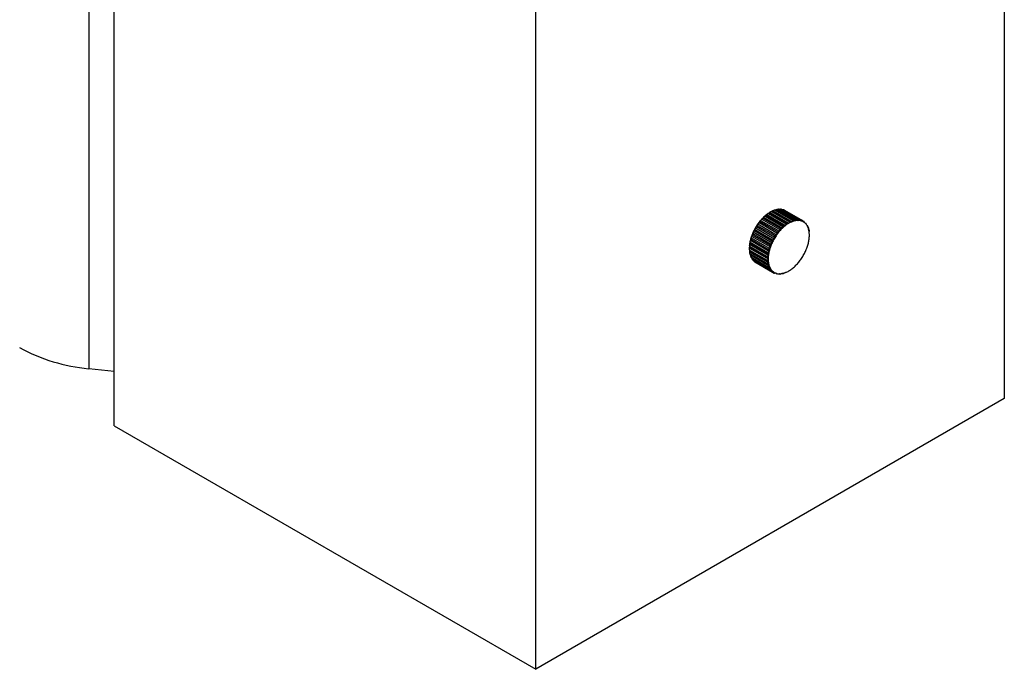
# Paper-space layout '_Isométrica' of a CAD drawing. Header units: millimetres. Extents: x -407 to 407, y -320 to 543.
# Tile 4 of 9: x 258 to 407, y -320 to -222. Entities that reach past the tile are written whole.
import ezdxf

# ---------------------------------------------------------------- set-up
doc = ezdxf.new("R2010")
doc.units = ezdxf.units.MM

psp = doc.layouts.new('_Isométrica')

# ---------------------------------------------------------------- linework, layer by layer
at = {"color": 7, "linetype": 'Continuous', "lineweight": 25}
for p, q in [((268.42, -123.23), (268.42, -275.11)), ((406.59, -124.49), (406.59, -279.63)), ((272.24, -283.72), (272.24, -128.57)), ((335.88, -320.45), (335.88, -165.31)), ((372.45, -251.09), (375.14, -252.64)), ((372.59, -251.07), (375.27, -252.62)), ((372.9, -251.08), (375.59, -252.63)), ((373.03, -251.09), (375.71, -252.64)), ((370.02, -252.56), (372.7, -254.11)), ((370.15, -252.41), (372.84, -253.96)), ((370.27, -252.27), (373.1, -253.91)), ((370.49, -252.09), (373.18, -253.64)), ((370.63, -251.97), (373.32, -253.52)), ((370.74, -251.87), (373.57, -253.5)), ((370.98, -251.71), (373.67, -253.26)), ((371.12, -251.61), (373.81, -253.16)), ((371.23, -251.54), (374.06, -253.17)), ((371.48, -251.4), (374.17, -252.96)), ((371.62, -251.33), (374.31, -252.88)), ((371.72, -251.3), (374.55, -252.94)), ((371.97, -251.2), (374.66, -252.75)), ((372.12, -251.15), (374.8, -252.7)), ((372.19, -251.16), (375.02, -252.8)), ((373.31, -251.17), (376, -252.72)), ((373.42, -251.21), (376.11, -252.76)), ((369.03, -253.86), (371.86, -255.5)), ((369.18, -253.66), (371.87, -255.21)), ((369.29, -253.49), (371.98, -255.04)), ((369.4, -253.28), (372.23, -254.92)), ((369.58, -253.08), (372.26, -254.63)), ((369.7, -252.92), (372.39, -254.47)), ((369.82, -252.75), (372.65, -254.38)), ((376.11, -252.76), (376.36, -252.91)), ((376.82, -253.52), (376.9, -253.56)), ((368.39, -255.37), (371.08, -256.92)), ((368.46, -255.1), (371.29, -256.74)), ((368.55, -254.92), (371.24, -256.47)), ((368.63, -254.73), (371.31, -256.28)), ((368.71, -254.48), (371.54, -256.11)), ((368.84, -254.28), (371.52, -255.83)), ((368.93, -254.09), (371.62, -255.65)), ((368.12, -256.8), (370.81, -258.36)), ((368.12, -256.93), (370.95, -258.56)), ((368.14, -256.63), (370.82, -258.18)), ((368.16, -256.35), (370.99, -257.98)), ((368.19, -256.19), (370.88, -257.75)), ((368.23, -256.01), (370.91, -257.56)), ((368.27, -255.73), (371.1, -257.36)), ((368.33, -255.56), (371.02, -257.11)), ((368.12, -257.21), (370.81, -258.76)), ((368.14, -257.37), (370.82, -258.93)), ((368.16, -257.47), (370.99, -259.1)), ((368.19, -257.75), (370.88, -259.3)), ((368.23, -257.89), (370.91, -259.44)), ((368.27, -257.95), (371.1, -259.59)), ((368.33, -258.22), (371.02, -259.77)), ((368.39, -258.34), (371.08, -259.89)), ((368.55, -258.61), (371.24, -260.16)), ((368.63, -258.71), (371.31, -260.26)), ((368.84, -258.92), (371.52, -260.47)), ((368.93, -258.99), (371.62, -260.55)), ((371.62, -260.55), (371.87, -260.69)), ((372.62, -260.78), (372.7, -260.83)), ((272.24, -275.54), (268.42, -275.11)), ((406.59, -279.63), (335.88, -320.45)), ((272.24, -283.72), (335.88, -320.45))]:
    psp.add_line(p, q, dxfattribs=at)
for centre, radius, start, end in [((372.74, -253.27), 2.21, 93.89, 97.4142), ((372.74, -252.82), 1.75, 80.5191, 84.6274), ((374.77, -256.99), 6.52, 133.6685, 139.4305), ((374.93, -257.08), 6.68, 135.7079, 137.3912), ((374.16, -256.34), 5.63, 127.3364, 133.6928), ((374.3, -256.41), 5.77, 129.5861, 131.4431), ((373.56, -255.55), 4.64, 120.1329, 127.3664), ((373.69, -255.6), 4.75, 122.6931, 124.8062), ((373.19, -254.74), 3.75, 114.7027, 117.1744), ((372.87, -253.93), 2.88, 105.2284, 108.1758), ((372.79, -252.6), 1.53, 65.5067, 70.0068), ((375.58, -257.65), 7.56, 149.9915, 155.212), ((375.58, -257.65), 7.56, 144.7879, 150.0085), ((375.76, -257.75), 7.74, 146.6356, 148.1608), ((375.29, -257.43), 7.2, 139.4104, 144.8057), ((375.46, -257.53), 7.37, 141.3199, 142.8961), ((377.6, -258.62), 6.52, 133.6685, 139.4305), ((377.62, -258.63), 6.68, 135.7079, 137.3912), ((376.99, -257.98), 5.63, 127.3364, 133.6928), ((376.99, -257.97), 5.77, 129.5861, 131.4431), ((376.39, -257.19), 4.64, 120.1329, 127.3664), ((376.38, -257.16), 4.75, 122.6931, 124.8062), ((375.9, -256.35), 3.67, 111.7084, 120.1688), ((375.88, -256.3), 3.75, 114.7027, 117.1744), ((375.59, -255.56), 2.82, 101.6589, 111.7452), ((375.56, -255.49), 2.88, 105.2284, 108.1758), ((375.46, -254.91), 2.16, 89.6245, 101.6797), ((375.42, -254.82), 2.21, 93.89, 97.4142), ((375.46, -254.47), 1.72, 75.5511, 89.5954), ((375.42, -254.37), 1.75, 80.5191, 84.6274), ((375.51, -254.26), 1.5, 60.0687, 75.4448), ((375.48, -254.15), 1.53, 65.5067, 70.0068), ((375.51, -254.25), 1.5, 44.545, 59.9204), ((375.47, -254.15), 1.53, 49.9827, 54.4826), ((375.35, -254.4), 1.72, 30.3964, 44.4388), ((375.31, -254.31), 1.75, 35.3637, 39.4714), ((374.97, -254.63), 2.16, 18.3143, 30.3673), ((374.92, -254.53), 2.21, 22.579, 26.1026), ((374.34, -254.84), 2.82, 8.2507, 18.3351), ((374.28, -254.75), 2.88, 11.8194, 14.7663), ((374.61, -257.27), 6.53, 160.5691, 166.3306), ((374.77, -257.37), 6.68, 162.6083, 164.2915), ((375.25, -257.5), 7.2, 155.1943, 160.5893), ((375.42, -257.6), 7.37, 157.1037, 158.6798), ((375.76, -257.75), 7.75, 151.8392, 153.3643), ((378.41, -259.28), 7.56, 149.9915, 155.212), ((378.41, -259.28), 7.56, 144.7879, 150.0085), ((378.45, -259.3), 7.74, 146.6356, 148.1608), ((378.11, -259.07), 7.2, 139.4104, 144.8057), ((378.14, -259.08), 7.37, 141.3199, 142.8961), ((373.5, -254.96), 3.67, 359.8286, 8.2875), ((372.53, -254.96), 4.64, 352.632, 359.8645), ((372.76, -256.94), 4.64, 172.632, 179.8645), ((372.87, -257.03), 4.75, 175.1918, 177.3047), ((373.74, -257.07), 5.63, 166.3063, 172.6621), ((373.88, -257.16), 5.77, 168.5558, 170.4125), ((377.45, -258.92), 6.68, 162.6083, 164.2915), ((377.44, -258.91), 6.53, 160.5691, 166.3306), ((378.11, -259.15), 7.37, 157.1037, 158.6798), ((378.08, -259.13), 7.2, 155.1943, 160.5893), ((378.45, -259.3), 7.75, 151.8392, 153.3643), ((370.04, -254.4), 7.2, 335.1943, 340.5893), ((370.68, -254.63), 6.53, 340.5691, 346.3306), ((371.55, -254.84), 5.63, 346.3063, 352.6621), ((371.88, -257.03), 3.76, 182.8224, 185.2937), ((371.01, -257.16), 2.88, 191.8194, 194.7663), ((370.37, -257.37), 2.21, 202.579, 206.1026), ((375.56, -258.58), 4.75, 175.1918, 177.3047), ((376.56, -258.71), 5.77, 168.5558, 170.4125), ((375.59, -258.57), 4.64, 172.632, 179.8645), ((376.57, -258.7), 5.63, 166.3063, 172.6621), ((369.71, -254.26), 7.56, 324.7879, 330.0085), ((369.71, -254.25), 7.56, 329.9915, 335.212), ((369.98, -257.6), 1.75, 215.3637, 219.4714), ((369.82, -257.75), 1.53, 229.9827, 234.4826), ((374.56, -258.58), 3.76, 182.8224, 185.2937), ((373.7, -258.71), 2.88, 191.8194, 194.7663), ((374.62, -258.57), 3.67, 179.8286, 188.2875), ((373.78, -258.7), 2.82, 188.2507, 198.3351), ((373.06, -258.92), 2.21, 202.579, 206.1026), ((373.15, -258.91), 2.16, 198.3143, 210.3673), ((372.77, -259.13), 1.72, 210.3964, 224.4388), ((371.13, -255.56), 5.63, 307.3364, 313.6928), ((370.52, -254.91), 6.52, 313.6685, 319.4305), ((370, -254.47), 7.2, 319.4104, 324.8057), ((372.67, -259.15), 1.75, 215.3637, 219.4714), ((372.51, -259.3), 1.53, 229.9827, 234.4826), ((372.61, -259.28), 1.5, 224.545, 239.9204), ((372.61, -259.28), 1.5, 240.0687, 255.4448), ((372.5, -259.3), 1.53, 245.5067, 250.0068), ((372.66, -259.07), 1.72, 255.5511, 269.5954), ((372.55, -259.08), 1.75, 260.5191, 264.6274), ((372.66, -258.63), 2.16, 269.6245, 281.6797), ((372.55, -258.63), 2.21, 273.89, 277.4142), ((372.53, -257.98), 2.82, 281.6589, 291.7452), ((372.42, -257.97), 2.88, 285.2284, 288.1758), ((372.22, -257.19), 3.67, 291.7084, 300.1688), ((371.73, -256.35), 4.64, 300.1329, 307.3664), ((270.91, -248.31), 26.92, 241.3546, 264.6845)]:
    psp.add_arc(centre, radius, start, end, dxfattribs=at)
for points, knots in [([(372.45, -251.09), (372.45, -251.08), (372.44, -251.08), (372.42, -251.08), (372.4, -251.08), (372.38, -251.08), (372.34, -251.09), (372.3, -251.11), (372.25, -251.13), (372.21, -251.15), (372.19, -251.16)], [0, 0, 0, 0, 0.052206, 0.10848, 0.173967, 0.252013, 0.366822, 0.502731, 0.736894, 1, 1, 1, 1]), ([(372.64, -251.12), (372.63, -251.11), (372.61, -251.09), (372.59, -251.08), (372.57, -251.07), (372.57, -251.06), (372.57, -251.06), (372.57, -251.06), (372.58, -251.07), (372.59, -251.07)], [0, 0, 0, 0, 0.260653, 0.495903, 0.629276, 0.747127, 0.848221, 0.929037, 1, 1, 1, 1]), ([(372.9, -251.08), (372.9, -251.07), (372.89, -251.07), (372.87, -251.07), (372.85, -251.06), (372.83, -251.07), (372.79, -251.07), (372.75, -251.08), (372.7, -251.09), (372.66, -251.11), (372.64, -251.12)], [0, 0, 0, 0, 0.052206, 0.10848, 0.173967, 0.252013, 0.366822, 0.502731, 0.736894, 1, 1, 1, 1]), ([(373.06, -251.17), (373.05, -251.16), (373.03, -251.14), (373.01, -251.11), (373.01, -251.1), (373, -251.09), (373, -251.08), (373.01, -251.08), (373.02, -251.09), (373.03, -251.09)], [0, 0, 0, 0, 0.260653, 0.495902, 0.629274, 0.747125, 0.84822, 0.929036, 1, 1, 1, 1]), ([(370.02, -252.56), (370.01, -252.55), (370, -252.55), (369.99, -252.55), (369.97, -252.56), (369.95, -252.57), (369.93, -252.59), (369.89, -252.63), (369.86, -252.68), (369.83, -252.73), (369.82, -252.75)], [0, 0, 0, 0, 0.052206, 0.10848, 0.173968, 0.252014, 0.366824, 0.502734, 0.736896, 1, 1, 1, 1]), ([(370.27, -252.27), (370.25, -252.28), (370.22, -252.3), (370.18, -252.33), (370.16, -252.35), (370.14, -252.37), (370.14, -252.39), (370.14, -252.4), (370.15, -252.41), (370.15, -252.41)], [0, 0, 0, 0, 0.260652, 0.495902, 0.629272, 0.747122, 0.848218, 0.929036, 1, 1, 1, 1]), ([(370.49, -252.09), (370.48, -252.09), (370.48, -252.09), (370.46, -252.09), (370.44, -252.1), (370.42, -252.11), (370.39, -252.13), (370.36, -252.16), (370.31, -252.21), (370.28, -252.25), (370.27, -252.27)], [0, 0, 0, 0, 0.052206, 0.10848, 0.173968, 0.252014, 0.366823, 0.502733, 0.736895, 1, 1, 1, 1]), ([(370.74, -251.87), (370.73, -251.87), (370.69, -251.89), (370.66, -251.91), (370.63, -251.92), (370.62, -251.94), (370.62, -251.95), (370.62, -251.96), (370.63, -251.97), (370.63, -251.97)], [0, 0, 0, 0, 0.260652, 0.495902, 0.629272, 0.747122, 0.848218, 0.929036, 1, 1, 1, 1]), ([(370.98, -251.71), (370.98, -251.7), (370.97, -251.7), (370.95, -251.7), (370.93, -251.71), (370.91, -251.72), (370.88, -251.74), (370.84, -251.77), (370.79, -251.81), (370.76, -251.85), (370.74, -251.87)], [0, 0, 0, 0, 0.052206, 0.10848, 0.173968, 0.252013, 0.366823, 0.502732, 0.736895, 1, 1, 1, 1]), ([(371.23, -251.54), (371.21, -251.54), (371.18, -251.55), (371.15, -251.56), (371.13, -251.57), (371.11, -251.58), (371.11, -251.59), (371.11, -251.6), (371.12, -251.61), (371.12, -251.61)], [0, 0, 0, 0, 0.260652, 0.495902, 0.629272, 0.747123, 0.848219, 0.929036, 1, 1, 1, 1]), ([(371.48, -251.4), (371.47, -251.4), (371.47, -251.4), (371.45, -251.4), (371.43, -251.4), (371.4, -251.41), (371.37, -251.43), (371.33, -251.45), (371.28, -251.49), (371.25, -251.52), (371.23, -251.54)], [0, 0, 0, 0, 0.052206, 0.10848, 0.173967, 0.252013, 0.366822, 0.502732, 0.736895, 1, 1, 1, 1]), ([(371.72, -251.3), (371.7, -251.3), (371.67, -251.3), (371.64, -251.3), (371.62, -251.31), (371.61, -251.31), (371.61, -251.32), (371.61, -251.32), (371.62, -251.33), (371.62, -251.33)], [0, 0, 0, 0, 0.260652, 0.495902, 0.629273, 0.747124, 0.848219, 0.929036, 1, 1, 1, 1]), ([(371.97, -251.2), (371.97, -251.19), (371.96, -251.19), (371.94, -251.19), (371.92, -251.19), (371.9, -251.2), (371.87, -251.21), (371.82, -251.23), (371.77, -251.26), (371.74, -251.29), (371.72, -251.3)], [0, 0, 0, 0, 0.052206, 0.10848, 0.173967, 0.252013, 0.366822, 0.502731, 0.736894, 1, 1, 1, 1]), ([(372.19, -251.16), (372.18, -251.16), (372.15, -251.15), (372.12, -251.14), (372.11, -251.14), (372.1, -251.14), (372.1, -251.14), (372.1, -251.14), (372.11, -251.15), (372.12, -251.15)], [0, 0, 0, 0, 0.2606527, 0.4959028, 0.6292747, 0.7471262, 0.8482204, 0.9290364, 1, 1, 1, 1]), ([(373.31, -251.17), (373.31, -251.16), (373.3, -251.16), (373.28, -251.16), (373.26, -251.15), (373.24, -251.15), (373.21, -251.15), (373.16, -251.15), (373.11, -251.16), (373.08, -251.17), (373.06, -251.17)], [0, 0, 0, 0, 0.052206, 0.10848, 0.173967, 0.252013, 0.366822, 0.502731, 0.736894, 1, 1, 1, 1]), ([(369.03, -253.86), (369.01, -253.88), (368.98, -253.92), (368.95, -253.97), (368.93, -254.01), (368.92, -254.04), (368.91, -254.06), (368.92, -254.08), (368.93, -254.09), (368.93, -254.09)], [0, 0, 0, 0, 0.260652, 0.495902, 0.629273, 0.747124, 0.848219, 0.929036, 1, 1, 1, 1]), ([(369.18, -253.66), (369.18, -253.66), (369.17, -253.66), (369.15, -253.66), (369.14, -253.67), (369.12, -253.68), (369.11, -253.7), (369.08, -253.74), (369.06, -253.79), (369.04, -253.84), (369.03, -253.86)], [0, 0, 0, 0, 0.052206, 0.10848, 0.173968, 0.252013, 0.366822, 0.502732, 0.736895, 1, 1, 1, 1]), ([(369.4, -253.28), (369.38, -253.3), (369.35, -253.33), (369.32, -253.37), (369.29, -253.41), (369.28, -253.43), (369.28, -253.46), (369.28, -253.48), (369.29, -253.48), (369.29, -253.49)], [0, 0, 0, 0, 0.260652, 0.495902, 0.629272, 0.747123, 0.848219, 0.929036, 1, 1, 1, 1]), ([(369.58, -253.08), (369.57, -253.08), (369.57, -253.08), (369.55, -253.08), (369.53, -253.09), (369.52, -253.1), (369.49, -253.12), (369.47, -253.16), (369.43, -253.21), (369.41, -253.26), (369.4, -253.28)], [0, 0, 0, 0, 0.052206, 0.10848, 0.173968, 0.252013, 0.366823, 0.502733, 0.736895, 1, 1, 1, 1]), ([(369.82, -252.75), (369.8, -252.76), (369.77, -252.79), (369.73, -252.82), (369.71, -252.85), (369.69, -252.87), (369.69, -252.89), (369.69, -252.91), (369.7, -252.92), (369.7, -252.92)], [0, 0, 0, 0, 0.260652, 0.495902, 0.629272, 0.747122, 0.848218, 0.929036, 1, 1, 1, 1]), ([(372.84, -253.96), (372.84, -253.97), (372.85, -253.97), (372.87, -253.97), (372.89, -253.97), (372.92, -253.97), (372.95, -253.96), (372.99, -253.95), (373.04, -253.93), (373.08, -253.91), (373.1, -253.91)], [0, 0, 0, 0, 0.052206, 0.10848, 0.173967, 0.252013, 0.366822, 0.502731, 0.736894, 1, 1, 1, 1]), ([(373.1, -253.91), (373.11, -253.88), (373.14, -253.84), (373.17, -253.78), (373.18, -253.74), (373.19, -253.71), (373.19, -253.68), (373.19, -253.66), (373.18, -253.65), (373.18, -253.64)], [0, 0, 0, 0, 0.260653, 0.495903, 0.629275, 0.747126, 0.84822, 0.929036, 1, 1, 1, 1]), ([(373.32, -253.52), (373.32, -253.52), (373.33, -253.53), (373.35, -253.53), (373.37, -253.53), (373.39, -253.54), (373.42, -253.53), (373.47, -253.53), (373.52, -253.52), (373.55, -253.51), (373.57, -253.5)], [0, 0, 0, 0, 0.052206, 0.10848, 0.173967, 0.252013, 0.366822, 0.502731, 0.736894, 1, 1, 1, 1]), ([(373.57, -253.5), (373.59, -253.48), (373.62, -253.44), (373.65, -253.39), (373.67, -253.35), (373.68, -253.32), (373.68, -253.29), (373.68, -253.27), (373.67, -253.26), (373.67, -253.26)], [0, 0, 0, 0, 0.2606524, 0.4959022, 0.6292733, 0.7471243, 0.8482194, 0.929036, 1, 1, 1, 1]), ([(373.81, -253.16), (373.82, -253.16), (373.82, -253.17), (373.84, -253.17), (373.86, -253.18), (373.89, -253.18), (373.92, -253.18), (373.96, -253.18), (374.01, -253.18), (374.04, -253.18), (374.06, -253.17)], [0, 0, 0, 0, 0.052206, 0.10848, 0.173967, 0.252013, 0.366822, 0.502732, 0.736895, 1, 1, 1, 1]), ([(374.06, -253.17), (374.08, -253.16), (374.11, -253.12), (374.14, -253.08), (374.16, -253.04), (374.18, -253.01), (374.18, -252.99), (374.18, -252.97), (374.17, -252.96), (374.17, -252.96)], [0, 0, 0, 0, 0.260652, 0.495902, 0.629272, 0.747123, 0.848219, 0.929036, 1, 1, 1, 1]), ([(374.31, -252.88), (374.32, -252.89), (374.32, -252.89), (374.34, -252.9), (374.36, -252.9), (374.38, -252.91), (374.41, -252.92), (374.45, -252.93), (374.5, -252.93), (374.53, -252.94), (374.55, -252.94)], [0, 0, 0, 0, 0.052206, 0.10848, 0.173968, 0.252013, 0.366823, 0.502732, 0.736895, 1, 1, 1, 1]), ([(374.55, -252.94), (374.56, -252.92), (374.6, -252.89), (374.63, -252.85), (374.66, -252.82), (374.67, -252.8), (374.68, -252.78), (374.67, -252.76), (374.66, -252.75), (374.66, -252.75)], [0, 0, 0, 0, 0.260652, 0.495902, 0.629272, 0.747122, 0.848218, 0.929036, 1, 1, 1, 1]), ([(374.8, -252.7), (374.81, -252.71), (374.82, -252.71), (374.83, -252.72), (374.85, -252.73), (374.87, -252.74), (374.9, -252.75), (374.93, -252.76), (374.98, -252.78), (375.01, -252.79), (375.02, -252.8)], [0, 0, 0, 0, 0.052206, 0.10848, 0.173968, 0.252014, 0.366823, 0.502733, 0.736895, 1, 1, 1, 1]), ([(375.02, -252.8), (375.04, -252.78), (375.07, -252.76), (375.11, -252.73), (375.13, -252.7), (375.15, -252.68), (375.15, -252.66), (375.15, -252.65), (375.14, -252.64), (375.14, -252.64)], [0, 0, 0, 0, 0.260652, 0.495902, 0.629272, 0.747122, 0.848218, 0.929036, 1, 1, 1, 1]), ([(375.27, -252.62), (375.28, -252.63), (375.29, -252.63), (375.3, -252.64), (375.32, -252.65), (375.34, -252.66), (375.36, -252.68), (375.4, -252.7), (375.43, -252.72), (375.46, -252.74), (375.47, -252.75)], [0, 0, 0, 0, 0.052206, 0.10848, 0.173968, 0.252014, 0.366824, 0.502734, 0.736896, 1, 1, 1, 1]), ([(375.47, -252.75), (375.49, -252.74), (375.52, -252.73), (375.56, -252.7), (375.58, -252.68), (375.6, -252.67), (375.6, -252.65), (375.6, -252.64), (375.59, -252.63), (375.59, -252.63)], [0, 0, 0, 0, 0.260652, 0.495902, 0.629272, 0.747122, 0.848218, 0.929036, 1, 1, 1, 1]), ([(375.71, -252.64), (375.72, -252.65), (375.73, -252.65), (375.74, -252.66), (375.76, -252.67), (375.77, -252.69), (375.8, -252.71), (375.82, -252.74), (375.86, -252.77), (375.88, -252.79), (375.89, -252.8)], [0, 0, 0, 0, 0.0522057, 0.1084799, 0.1739678, 0.2520134, 0.3668229, 0.5027327, 0.7368951, 1, 1, 1, 1]), ([(375.89, -252.8), (375.91, -252.8), (375.94, -252.79), (375.97, -252.78), (376, -252.76), (376.01, -252.75), (376.01, -252.74), (376.01, -252.73), (376, -252.72), (376, -252.72)], [0, 0, 0, 0, 0.260652, 0.495902, 0.629272, 0.747123, 0.848219, 0.929036, 1, 1, 1, 1]), ([(376.11, -252.76), (376.11, -252.77), (376.12, -252.77), (376.14, -252.78), (376.15, -252.8), (376.17, -252.82), (376.19, -252.84), (376.21, -252.87), (376.24, -252.91), (376.25, -252.94), (376.26, -252.96)], [0, 0, 0, 0, 0.052206, 0.10848, 0.173968, 0.252013, 0.366822, 0.502732, 0.736895, 1, 1, 1, 1]), ([(376.26, -252.96), (376.28, -252.96), (376.31, -252.95), (376.34, -252.95), (376.36, -252.94), (376.37, -252.93), (376.38, -252.93), (376.37, -252.92), (376.36, -252.91), (376.36, -252.91)], [0, 0, 0, 0, 0.260652, 0.495902, 0.629273, 0.747124, 0.848219, 0.929036, 1, 1, 1, 1]), ([(376.58, -253.2), (376.59, -253.2), (376.62, -253.21), (376.65, -253.21), (376.67, -253.21), (376.68, -253.21), (376.68, -253.21), (376.68, -253.2), (376.67, -253.19), (376.66, -253.19)], [0, 0, 0, 0, 0.260653, 0.495902, 0.629274, 0.747125, 0.84822, 0.929036, 1, 1, 1, 1]), ([(376.83, -253.54), (376.84, -253.54), (376.87, -253.55), (376.9, -253.57), (376.91, -253.57), (376.92, -253.57), (376.92, -253.57), (376.91, -253.57), (376.9, -253.56), (376.9, -253.56)], [0, 0, 0, 0, 0.260653, 0.495903, 0.629276, 0.747127, 0.848221, 0.929037, 1, 1, 1, 1]), ([(376.96, -253.69), (376.96, -253.69), (376.97, -253.69), (376.98, -253.71), (376.99, -253.73), (377, -253.75), (377.01, -253.78), (377.01, -253.83), (377.02, -253.88), (377.02, -253.93), (377.02, -253.95)], [0, 0, 0, 0, 0.052206, 0.10848, 0.173967, 0.252013, 0.366822, 0.502731, 0.736894, 1, 1, 1, 1]), ([(368.46, -255.1), (368.45, -255.13), (368.42, -255.17), (368.4, -255.23), (368.38, -255.27), (368.37, -255.31), (368.37, -255.34), (368.38, -255.36), (368.39, -255.37), (368.39, -255.37)], [0, 0, 0, 0, 0.260653, 0.495903, 0.629276, 0.747127, 0.848221, 0.929037, 1, 1, 1, 1]), ([(368.55, -254.92), (368.55, -254.91), (368.54, -254.91), (368.53, -254.91), (368.52, -254.92), (368.5, -254.93), (368.49, -254.95), (368.48, -254.99), (368.47, -255.04), (368.46, -255.08), (368.46, -255.1)], [0, 0, 0, 0, 0.052206, 0.10848, 0.173967, 0.252013, 0.366822, 0.502731, 0.736894, 1, 1, 1, 1]), ([(368.71, -254.48), (368.7, -254.5), (368.67, -254.54), (368.64, -254.59), (368.62, -254.63), (368.61, -254.67), (368.61, -254.69), (368.61, -254.72), (368.62, -254.72), (368.63, -254.73)], [0, 0, 0, 0, 0.260653, 0.495902, 0.629274, 0.747125, 0.84822, 0.929036, 1, 1, 1, 1]), ([(368.84, -254.28), (368.83, -254.28), (368.82, -254.27), (368.81, -254.27), (368.8, -254.28), (368.78, -254.3), (368.77, -254.32), (368.75, -254.35), (368.73, -254.41), (368.72, -254.45), (368.71, -254.48)], [0, 0, 0, 0, 0.052206, 0.10848, 0.173967, 0.252013, 0.366822, 0.502731, 0.736894, 1, 1, 1, 1]), ([(371.62, -255.65), (371.62, -255.65), (371.63, -255.65), (371.65, -255.65), (371.67, -255.65), (371.69, -255.64), (371.72, -255.62), (371.76, -255.59), (371.81, -255.55), (371.84, -255.52), (371.86, -255.5)], [0, 0, 0, 0, 0.052206, 0.10848, 0.173968, 0.252013, 0.366822, 0.502732, 0.736895, 1, 1, 1, 1]), ([(371.86, -255.5), (371.87, -255.47), (371.88, -255.43), (371.89, -255.36), (371.9, -255.32), (371.9, -255.28), (371.89, -255.25), (371.88, -255.23), (371.87, -255.22), (371.87, -255.21)], [0, 0, 0, 0, 0.2606522, 0.495902, 0.6292728, 0.7471236, 0.848219, 0.9290359, 1, 1, 1, 1]), ([(371.98, -255.04), (371.98, -255.04), (371.99, -255.04), (372.01, -255.04), (372.03, -255.04), (372.05, -255.03), (372.08, -255.02), (372.13, -255), (372.18, -254.96), (372.21, -254.93), (372.23, -254.92)], [0, 0, 0, 0, 0.052206, 0.10848, 0.173967, 0.252013, 0.366822, 0.502731, 0.736894, 1, 1, 1, 1]), ([(372.23, -254.92), (372.24, -254.89), (372.26, -254.85), (372.28, -254.78), (372.29, -254.74), (372.29, -254.7), (372.29, -254.67), (372.28, -254.65), (372.27, -254.64), (372.26, -254.63)], [0, 0, 0, 0, 0.260653, 0.495902, 0.629274, 0.747125, 0.84822, 0.929036, 1, 1, 1, 1]), ([(372.39, -254.47), (372.39, -254.48), (372.4, -254.48), (372.42, -254.48), (372.44, -254.48), (372.47, -254.47), (372.5, -254.46), (372.54, -254.45), (372.59, -254.42), (372.63, -254.39), (372.65, -254.38)], [0, 0, 0, 0, 0.052206, 0.10848, 0.173967, 0.252013, 0.366822, 0.502731, 0.736894, 1, 1, 1, 1]), ([(372.65, -254.38), (372.66, -254.36), (372.68, -254.31), (372.7, -254.25), (372.72, -254.21), (372.72, -254.17), (372.72, -254.14), (372.72, -254.12), (372.71, -254.11), (372.7, -254.11)], [0, 0, 0, 0, 0.260653, 0.495903, 0.629276, 0.747127, 0.848221, 0.929037, 1, 1, 1, 1]), ([(377.1, -254.16), (377.1, -254.16), (377.11, -254.16), (377.12, -254.18), (377.13, -254.2), (377.13, -254.22), (377.14, -254.25), (377.14, -254.3), (377.14, -254.36), (377.14, -254.41), (377.13, -254.43)], [0, 0, 0, 0, 0.052206, 0.10848, 0.173967, 0.252013, 0.366822, 0.502731, 0.736894, 1, 1, 1, 1]), ([(368.12, -256.8), (368.12, -256.8), (368.11, -256.8), (368.11, -256.8), (368.1, -256.8), (368.09, -256.81), (368.09, -256.82), (368.09, -256.85), (368.1, -256.88), (368.11, -256.91), (368.12, -256.93)], [0, 0, 0, 0, 0.052206, 0.10848, 0.173967, 0.252013, 0.366822, 0.502732, 0.736895, 1, 1, 1, 1]), ([(368.12, -256.93), (368.11, -256.95), (368.1, -257), (368.09, -257.06), (368.09, -257.11), (368.09, -257.15), (368.1, -257.18), (368.11, -257.2), (368.12, -257.21), (368.12, -257.21)], [0, 0, 0, 0, 0.260652, 0.495902, 0.629272, 0.747123, 0.848219, 0.929036, 1, 1, 1, 1]), ([(368.16, -256.35), (368.15, -256.37), (368.13, -256.42), (368.12, -256.48), (368.11, -256.53), (368.11, -256.56), (368.11, -256.59), (368.12, -256.62), (368.13, -256.63), (368.14, -256.63)], [0, 0, 0, 0, 0.260652, 0.495902, 0.629273, 0.747124, 0.848219, 0.929036, 1, 1, 1, 1]), ([(368.19, -256.19), (368.19, -256.19), (368.18, -256.19), (368.17, -256.19), (368.16, -256.2), (368.16, -256.21), (368.15, -256.22), (368.15, -256.25), (368.15, -256.29), (368.15, -256.33), (368.16, -256.35)], [0, 0, 0, 0, 0.052206, 0.10848, 0.173967, 0.252013, 0.366822, 0.502731, 0.736894, 1, 1, 1, 1]), ([(368.27, -255.73), (368.26, -255.76), (368.24, -255.8), (368.22, -255.86), (368.21, -255.91), (368.2, -255.95), (368.21, -255.97), (368.21, -256), (368.22, -256.01), (368.23, -256.01)], [0, 0, 0, 0, 0.260653, 0.495903, 0.629275, 0.747126, 0.84822, 0.929036, 1, 1, 1, 1]), ([(368.33, -255.56), (368.33, -255.56), (368.32, -255.55), (368.31, -255.56), (368.3, -255.56), (368.29, -255.57), (368.29, -255.59), (368.28, -255.63), (368.27, -255.67), (368.27, -255.71), (368.27, -255.73)], [0, 0, 0, 0, 0.052206, 0.10848, 0.173967, 0.252013, 0.366822, 0.502731, 0.736894, 1, 1, 1, 1]), ([(371.08, -256.92), (371.08, -256.92), (371.09, -256.93), (371.11, -256.93), (371.12, -256.92), (371.15, -256.91), (371.17, -256.89), (371.21, -256.85), (371.25, -256.8), (371.27, -256.76), (371.29, -256.74)], [0, 0, 0, 0, 0.052206, 0.10848, 0.173968, 0.252014, 0.366824, 0.502734, 0.736896, 1, 1, 1, 1]), ([(371.29, -256.74), (371.29, -256.71), (371.29, -256.67), (371.29, -256.61), (371.28, -256.57), (371.28, -256.53), (371.27, -256.5), (371.25, -256.48), (371.24, -256.47), (371.24, -256.47)], [0, 0, 0, 0, 0.260652, 0.495902, 0.629272, 0.747122, 0.848218, 0.929036, 1, 1, 1, 1]), ([(371.31, -256.28), (371.32, -256.28), (371.33, -256.28), (371.34, -256.28), (371.36, -256.28), (371.39, -256.26), (371.41, -256.25), (371.45, -256.21), (371.5, -256.17), (371.53, -256.13), (371.54, -256.11)], [0, 0, 0, 0, 0.052206, 0.10848, 0.173968, 0.252013, 0.366823, 0.502733, 0.736895, 1, 1, 1, 1]), ([(371.54, -256.11), (371.55, -256.08), (371.56, -256.04), (371.56, -255.98), (371.56, -255.93), (371.56, -255.89), (371.55, -255.87), (371.54, -255.84), (371.53, -255.83), (371.52, -255.83)], [0, 0, 0, 0, 0.260652, 0.495902, 0.629272, 0.747123, 0.848219, 0.929036, 1, 1, 1, 1]), ([(368.14, -257.37), (368.13, -257.37), (368.13, -257.37), (368.12, -257.37), (368.11, -257.37), (368.11, -257.38), (368.11, -257.39), (368.12, -257.4), (368.13, -257.43), (368.15, -257.46), (368.16, -257.47)], [0, 0, 0, 0, 0.052206, 0.10848, 0.173968, 0.252013, 0.366823, 0.502732, 0.736895, 1, 1, 1, 1]), ([(368.16, -257.47), (368.15, -257.49), (368.15, -257.54), (368.15, -257.6), (368.15, -257.65), (368.16, -257.68), (368.16, -257.71), (368.18, -257.73), (368.19, -257.74), (368.19, -257.75)], [0, 0, 0, 0, 0.260652, 0.495902, 0.629272, 0.747122, 0.848218, 0.929036, 1, 1, 1, 1]), ([(368.23, -257.89), (368.22, -257.89), (368.21, -257.88), (368.21, -257.88), (368.21, -257.88), (368.2, -257.88), (368.21, -257.89), (368.22, -257.9), (368.24, -257.92), (368.26, -257.94), (368.27, -257.95)], [0, 0, 0, 0, 0.052206, 0.10848, 0.173968, 0.252014, 0.366823, 0.502733, 0.736895, 1, 1, 1, 1]), ([(368.27, -257.95), (368.27, -257.97), (368.27, -258.02), (368.28, -258.07), (368.29, -258.12), (368.29, -258.15), (368.31, -258.18), (368.32, -258.2), (368.33, -258.21), (368.33, -258.22)], [0, 0, 0, 0, 0.260652, 0.495902, 0.629272, 0.747122, 0.848218, 0.929036, 1, 1, 1, 1]), ([(368.39, -258.34), (368.39, -258.34), (368.38, -258.33), (368.37, -258.33), (368.37, -258.33), (368.37, -258.33), (368.38, -258.33), (368.39, -258.34), (368.42, -258.35), (368.45, -258.36), (368.46, -258.37)], [0, 0, 0, 0, 0.052206, 0.10848, 0.173968, 0.252014, 0.366824, 0.502734, 0.736896, 1, 1, 1, 1]), ([(368.46, -258.37), (368.46, -258.39), (368.47, -258.42), (368.48, -258.48), (368.49, -258.52), (368.51, -258.55), (368.52, -258.58), (368.53, -258.6), (368.55, -258.61), (368.55, -258.61)], [0, 0, 0, 0, 0.260652, 0.4959016, 0.6292718, 0.7471223, 0.8482183, 0.9290356, 1, 1, 1, 1]), ([(370.95, -258.56), (370.94, -258.55), (370.93, -258.51), (370.9, -258.47), (370.88, -258.44), (370.87, -258.41), (370.85, -258.39), (370.83, -258.37), (370.82, -258.36), (370.81, -258.36)], [0, 0, 0, 0, 0.260652, 0.495902, 0.629272, 0.747123, 0.848219, 0.929036, 1, 1, 1, 1]), ([(370.82, -258.18), (370.83, -258.18), (370.84, -258.19), (370.85, -258.18), (370.86, -258.18), (370.88, -258.16), (370.9, -258.14), (370.93, -258.1), (370.96, -258.05), (370.98, -258), (370.99, -257.98)], [0, 0, 0, 0, 0.052206, 0.10848, 0.173968, 0.252013, 0.366823, 0.502732, 0.736895, 1, 1, 1, 1]), ([(370.99, -257.98), (370.98, -257.96), (370.97, -257.92), (370.96, -257.87), (370.94, -257.83), (370.93, -257.8), (370.91, -257.78), (370.9, -257.76), (370.88, -257.75), (370.88, -257.75)], [0, 0, 0, 0, 0.260652, 0.495902, 0.629272, 0.747122, 0.848218, 0.929036, 1, 1, 1, 1]), ([(370.91, -257.56), (370.92, -257.56), (370.93, -257.57), (370.94, -257.56), (370.96, -257.56), (370.98, -257.54), (371, -257.52), (371.03, -257.49), (371.07, -257.43), (371.09, -257.39), (371.1, -257.36)], [0, 0, 0, 0, 0.052206, 0.10848, 0.173968, 0.252014, 0.366823, 0.502733, 0.736895, 1, 1, 1, 1]), ([(371.1, -257.36), (371.1, -257.34), (371.1, -257.3), (371.09, -257.25), (371.08, -257.2), (371.07, -257.17), (371.05, -257.15), (371.04, -257.12), (371.03, -257.11), (371.02, -257.11)], [0, 0, 0, 0, 0.260652, 0.495902, 0.629272, 0.747122, 0.848218, 0.929036, 1, 1, 1, 1]), ([(368.63, -258.71), (368.62, -258.71), (368.62, -258.7), (368.61, -258.7), (368.61, -258.69), (368.61, -258.69), (368.62, -258.69), (368.64, -258.69), (368.67, -258.69), (368.7, -258.7), (368.71, -258.7)], [0, 0, 0, 0, 0.052206, 0.10848, 0.173968, 0.252013, 0.366823, 0.502733, 0.736895, 1, 1, 1, 1]), ([(368.71, -258.7), (368.72, -258.72), (368.73, -258.75), (368.75, -258.8), (368.77, -258.84), (368.78, -258.86), (368.8, -258.89), (368.82, -258.91), (368.83, -258.92), (368.84, -258.92)], [0, 0, 0, 0, 0.260652, 0.495902, 0.629272, 0.747123, 0.848219, 0.929036, 1, 1, 1, 1]), ([(370.81, -258.76), (370.82, -258.77), (370.82, -258.77), (370.84, -258.77), (370.85, -258.76), (370.87, -258.74), (370.88, -258.72), (370.9, -258.69), (370.93, -258.63), (370.94, -258.59), (370.95, -258.56)], [0, 0, 0, 0, 0.052206, 0.10848, 0.173967, 0.252013, 0.366822, 0.502732, 0.736895, 1, 1, 1, 1]), ([(370.99, -259.1), (370.98, -259.09), (370.96, -259.06), (370.93, -259.03), (370.9, -259), (370.88, -258.97), (370.86, -258.95), (370.84, -258.94), (370.83, -258.93), (370.82, -258.93)], [0, 0, 0, 0, 0.260652, 0.495902, 0.629273, 0.747124, 0.848219, 0.929036, 1, 1, 1, 1]), ([(370.88, -259.3), (370.88, -259.3), (370.89, -259.3), (370.9, -259.3), (370.91, -259.29), (370.93, -259.28), (370.94, -259.26), (370.96, -259.22), (370.97, -259.17), (370.98, -259.13), (370.99, -259.1)], [0, 0, 0, 0, 0.052206, 0.10848, 0.173967, 0.252013, 0.366822, 0.502731, 0.736894, 1, 1, 1, 1]), ([(371.1, -259.59), (371.09, -259.57), (371.07, -259.56), (371.03, -259.53), (371, -259.5), (370.98, -259.48), (370.95, -259.47), (370.93, -259.45), (370.92, -259.44), (370.91, -259.44)], [0, 0, 0, 0, 0.260653, 0.495903, 0.629275, 0.747126, 0.84822, 0.929036, 1, 1, 1, 1]), ([(371.02, -259.77), (371.03, -259.77), (371.03, -259.77), (371.04, -259.77), (371.05, -259.76), (371.07, -259.75), (371.08, -259.73), (371.09, -259.7), (371.1, -259.65), (371.1, -259.61), (371.1, -259.59)], [0, 0, 0, 0, 0.052206, 0.10848, 0.173967, 0.252013, 0.366822, 0.502731, 0.736894, 1, 1, 1, 1]), ([(371.29, -260), (371.27, -259.99), (371.25, -259.98), (371.21, -259.96), (371.17, -259.94), (371.14, -259.93), (371.12, -259.91), (371.1, -259.9), (371.08, -259.89), (371.08, -259.89)], [0, 0, 0, 0, 0.2606529, 0.4959032, 0.6292756, 0.7471274, 0.848221, 0.9290367, 1, 1, 1, 1]), ([(371.24, -260.16), (371.24, -260.16), (371.25, -260.17), (371.26, -260.17), (371.27, -260.16), (371.28, -260.15), (371.28, -260.13), (371.29, -260.1), (371.29, -260.06), (371.29, -260.02), (371.29, -260)], [0, 0, 0, 0, 0.052206, 0.10848, 0.173967, 0.252013, 0.366822, 0.502731, 0.736894, 1, 1, 1, 1]), ([(371.54, -260.33), (371.53, -260.33), (371.5, -260.32), (371.45, -260.31), (371.41, -260.3), (371.38, -260.29), (371.36, -260.28), (371.33, -260.27), (371.32, -260.26), (371.31, -260.26)], [0, 0, 0, 0, 0.260653, 0.495902, 0.629274, 0.747125, 0.84822, 0.929036, 1, 1, 1, 1]), ([(371.52, -260.47), (371.53, -260.47), (371.53, -260.48), (371.54, -260.48), (371.55, -260.47), (371.56, -260.46), (371.56, -260.45), (371.56, -260.42), (371.56, -260.38), (371.55, -260.35), (371.54, -260.33)], [0, 0, 0, 0, 0.052206, 0.10848, 0.173967, 0.252013, 0.366822, 0.502731, 0.736894, 1, 1, 1, 1]), ([(371.86, -260.58), (371.84, -260.58), (371.81, -260.58), (371.76, -260.58), (371.72, -260.57), (371.69, -260.57), (371.66, -260.56), (371.64, -260.55), (371.62, -260.55), (371.62, -260.55)], [0, 0, 0, 0, 0.260652, 0.495902, 0.629273, 0.747124, 0.848219, 0.929036, 1, 1, 1, 1]), ([(371.87, -260.69), (371.87, -260.69), (371.88, -260.69), (371.89, -260.7), (371.89, -260.69), (371.9, -260.69), (371.9, -260.67), (371.89, -260.65), (371.88, -260.62), (371.87, -260.59), (371.86, -260.58)], [0, 0, 0, 0, 0.052206, 0.10848, 0.173968, 0.252013, 0.366822, 0.502732, 0.736895, 1, 1, 1, 1]), ([(372.26, -260.81), (372.27, -260.81), (372.28, -260.82), (372.28, -260.82), (372.29, -260.82), (372.29, -260.81), (372.29, -260.8), (372.28, -260.79), (372.26, -260.76), (372.24, -260.74), (372.23, -260.73)], [0, 0, 0, 0, 0.052206, 0.10848, 0.173968, 0.252013, 0.366823, 0.502733, 0.736895, 1, 1, 1, 1]), ([(372.7, -260.83), (372.71, -260.83), (372.71, -260.84), (372.72, -260.84), (372.72, -260.84), (372.72, -260.84), (372.72, -260.83), (372.71, -260.82), (372.68, -260.81), (372.66, -260.79), (372.65, -260.78)], [0, 0, 0, 0, 0.052206, 0.10848, 0.173968, 0.252014, 0.366824, 0.502734, 0.736896, 1, 1, 1, 1]), ([(373.1, -260.74), (373.08, -260.75), (373.04, -260.77), (372.99, -260.8), (372.95, -260.81), (372.91, -260.82), (372.88, -260.82), (372.86, -260.82), (372.84, -260.82), (372.84, -260.82)], [0, 0, 0, 0, 0.260652, 0.495902, 0.629272, 0.747122, 0.848218, 0.929036, 1, 1, 1, 1]), ([(373.57, -260.6), (373.55, -260.61), (373.52, -260.64), (373.47, -260.67), (373.42, -260.69), (373.39, -260.7), (373.36, -260.71), (373.34, -260.71), (373.32, -260.71), (373.32, -260.71)], [0, 0, 0, 0, 0.260652, 0.495902, 0.629272, 0.747122, 0.848218, 0.929036, 1, 1, 1, 1])]:
    psp.add_open_spline(points, degree=3, knots=knots, dxfattribs=at)

doc.saveas('drawing.dxf')
